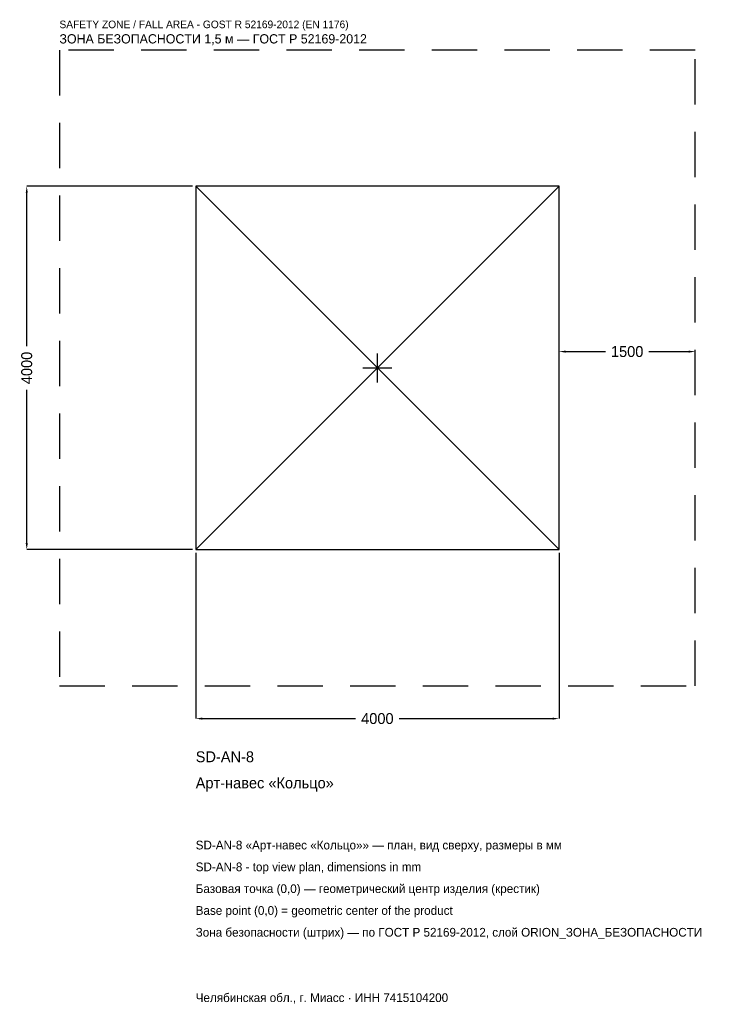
# Model space of a CAD drawing. Header units: metres. Extents: x -3938 to 3654, y -7005 to 3834.
import ezdxf

# ---------------------------------------------------------------- set-up
doc = ezdxf.new("R2010")
doc.units = ezdxf.units.M
doc.linetypes.add('DASHED', pattern=[800, 500, -300])
for name, color, linetype in [('ORION_ДАННЫЕ', 3, 'Continuous'), ('ORION_ЗОНА_БЕЗОПАСНОСТИ', 1, 'Continuous'), ('ORION_КОНТУР', 7, 'Continuous'), ('ORION_РАЗМЕРЫ', 8, 'Continuous')]:
    doc.layers.add(name, color=color, linetype=linetype)
doc.dimstyles.new('ORION', dxfattribs={"dimtxt": 120, "dimasz": 72, "dimexe": 1.25, "dimexo": 36, "dimtad": 1, "dimdec": 0, "dimcen": 2.5, "dimazin": 3, "dimtfac": 1, "dimtmove": 0, "dimatfit": 3, "dimarcsym": 0})

# ---------------------------------------------------------------- blocks, each defined once
blk = doc.blocks.new('_CLOSEDFILLED')
at = {"color": 0, "linetype": 'BYBLOCK'}
blk.add_solid([(-1, 0.16), (0, 0), (-1, -0.16)], dxfattribs=at)
blk = doc.blocks.new('*D1')
for p, q in [((-2000, -2036), (-2000, -3860)), ((2000, -2036), (2000, -3860)), ((-1928, -3860), (-240, -3860)), ((240, -3860), (1928, -3860))]:
    blk.add_line(p, q)
at = {"layer": 'Defpoints'}
for p in [(-2000, -2000), (2000, -2000), (-2000, -3860)]:
    blk.add_point(p, dxfattribs=at)
at = {"layer": 'ORION_РАЗМЕРЫ', "xscale": 72, "yscale": 72, "rotation": 180}
blk.add_blockref('_CLOSEDFILLED', (-2000, -3860), dxfattribs=at)
at = {"layer": 'ORION_РАЗМЕРЫ', "xscale": 72, "yscale": 72}
blk.add_blockref('_CLOSEDFILLED', (2000, -3860), dxfattribs=at)
at = {"layer": 'ORION_РАЗМЕРЫ', "insert": (0, -3860), "char_height": 120, "attachment_point": 5}
blk.add_mtext('4000', dxfattribs=at)
blk = doc.blocks.new('*D2')
for p, q in [((-2036, 2000), (-3860, 2000)), ((-3860, 240), (-3860, 1928)), ((-3860, -1928), (-3860, -240)), ((-2036, -2000), (-3860, -2000))]:
    blk.add_line(p, q)
at = {"layer": 'Defpoints'}
for p in [(-2000, 2000), (-3860, -2000), (-2000, -2000)]:
    blk.add_point(p, dxfattribs=at)
at = {"layer": 'ORION_РАЗМЕРЫ', "xscale": 72, "yscale": 72}
for p, rotation in [((-3860, 2000), 90), ((-3860, -2000), 270)]:
    blk.add_blockref('_CLOSEDFILLED', p, dxfattribs=dict(at, rotation=rotation))
at = {"layer": 'ORION_РАЗМЕРЫ', "insert": (-3860, 0), "char_height": 120, "attachment_point": 5, "rotation": 90}
blk.add_mtext('4000', dxfattribs=at)
blk = doc.blocks.new('*D3')
for p, q in [((2000, 36), (2000, 180)), ((2072, 180), (2510, 180)), ((2990, 180), (3428, 180)), ((3500, 36), (3500, 180))]:
    blk.add_line(p, q)
at = {"layer": 'Defpoints'}
for p in [(2000, 180), (2000, 0), (3500, 0)]:
    blk.add_point(p, dxfattribs=at)
at = {"layer": 'ORION_РАЗМЕРЫ', "xscale": 72, "yscale": 72, "rotation": 180}
blk.add_blockref('_CLOSEDFILLED', (2000, 180), dxfattribs=at)
at = {"layer": 'ORION_РАЗМЕРЫ', "xscale": 72, "yscale": 72}
blk.add_blockref('_CLOSEDFILLED', (3500, 180), dxfattribs=at)
at = {"layer": 'ORION_РАЗМЕРЫ', "insert": (2750, 180), "char_height": 120, "attachment_point": 5}
blk.add_mtext('1500', dxfattribs=at)
blk = doc.blocks.new('ОРИОН SD-AN-8 Арт-навес Кольцо')
at = {"layer": 'ORION_ЗОНА_БЕЗОПАСНОСТИ', "linetype": 'DASHED'}
blk.add_lwpolyline([(-3500, -3500), (3500, -3500), (3500, 3500), (-3500, 3500)], close=True, dxfattribs=at)
at = {"layer": 'ORION_КОНТУР'}
for p, q in [((-2000, -2000), (2000, 2000)), ((-2000, 2000), (2000, -2000))]:
    blk.add_line(p, q, dxfattribs=at)
blk.add_lwpolyline([(-2000, -2000), (2000, -2000), (2000, 2000), (-2000, 2000)], close=True, dxfattribs=at)
at = {"layer": 'ORION_РАЗМЕРЫ'}
for p, q in [((0, -160), (0, 160)), ((-160, 0), (160, 0))]:
    blk.add_line(p, q, dxfattribs=at)
at = {"layer": 'ORION_ДАННЫЕ'}
for tag, p in [('АРТИКУЛ', (-2000, -4340)), ('НАИМЕНОВАНИЕ', (-2000, -4628))]:
    blk.add_attdef(tag, p, '', height=120, dxfattribs=at)
at = {"layer": 'ORION_ДАННЫЕ', "flags": 1}
for tag, p in [('ПРОИЗВОДИТЕЛЬ', (-2000, -4916)), ('ТЕЛЕФОН', (-2000, -5204)), ('САЙТ', (-2000, -5780)), ('АДРЕС', (-2000, -6068)), ('РЕКВИЗИТЫ', (-2000, -6356)), ('ГАБАРИТЫ', (-2000, -6644)), ('ЗОНА_БЕЗОПАСНОСТИ', (-2000, -6932))]:
    blk.add_attdef(tag, p, '', height=120, dxfattribs=at)
at = {"layer": 'ORION_ЗОНА_БЕЗОПАСНОСТИ', "color": 1}
for s, height, p in [('SAFETY ZONE / FALL AREA - GOST R 52169-2012 (EN 1176)', 84, (-3500, 3740)), ('ЗОНА БЕЗОПАСНОСТИ 1,5 м — ГОСТ Р 52169-2012', 102, (-3500, 3572))]:
    blk.add_text(s, height=height, dxfattribs=at).set_placement(p)
at = {"layer": 'ORION_РАЗМЕРЫ'}
dim = blk.add_linear_dim(base=(-3860, -2000), p1=(-2000, -2000), p2=(-2000, 2000), angle=90, dimstyle='ORION', dxfattribs=at)
dim.commit()
dim.dimension.update_dxf_attribs({"geometry": '*D2', "text_midpoint": (-3860, 0)})
for base, p1, p2, picture, middle in [((2000, 180), (2000, 0), (3500, 0), '*D3', (2750, 180)), ((-2000, -3860), (-2000, -2000), (2000, -2000), '*D1', (0, -3860))]:
    dim = blk.add_linear_dim(base=base, p1=p1, p2=p2, dimstyle='ORION', dxfattribs=at)
    dim.commit()
    dim.dimension.update_dxf_attribs({"geometry": picture, "text_midpoint": middle})

msp = doc.modelspace()

# ---------------------------------------------------------------- block references
msp.add_blockref('ОРИОН SD-AN-8 Арт-навес Кольцо', (0, 0)).add_auto_attribs({'АРТИКУЛ': 'SD-AN-8', 'НАИМЕНОВАНИЕ': 'Арт-навес «Кольцо»'})

# ---------------------------------------------------------------- texts
at = {"layer": 'ORION_ДАННЫЕ', "color": 3}
for s, p in [('SD-AN-8 «Арт-навес «Кольцо»» — план, вид сверху, размеры в мм', (-2000, -5300)), ('SD-AN-8 - top view plan, dimensions in mm', (-2000, -5540)), ('Челябинская обл., г. Миасс · ИНН 7415104200', (-2000, -6980))]:
    msp.add_text(s, height=96, dxfattribs=at).set_placement(p)
at = {"layer": 'ORION_ДАННЫЕ', "color": 7}
for s, p in [('Базовая точка (0,0) — геометрический центр изделия (крестик)', (-2000, -5780)), ('Base point (0,0) = geometric center of the product', (-2000, -6020))]:
    msp.add_text(s, height=96, dxfattribs=at).set_placement(p)
at = {"layer": 'ORION_ДАННЫЕ', "color": 1}
msp.add_text('Зона безопасности (штрих) — по ГОСТ Р 52169-2012, слой ORION_ЗОНА_БЕЗОПАСНОСТИ', height=96, dxfattribs=at).set_placement((-2000, -6260))

doc.saveas('drawing.dxf')
